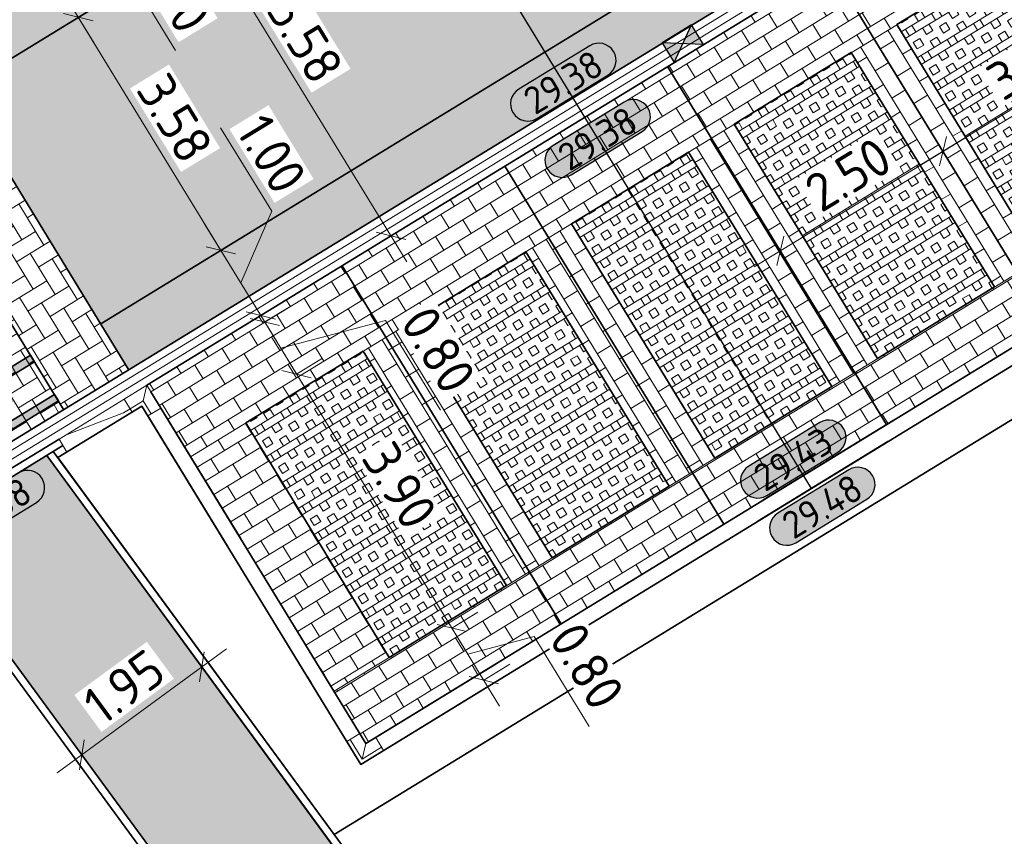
# Model space of a CAD drawing. Header units: metres. Extents: x 199937 to 201628, y 374508 to 375260.
# Tile 113 of 183: x 201328 to 201341, y 374861 to 374872. Entities that reach past the tile are written whole.
import ezdxf
from ezdxf.enums import TextEntityAlignment as Align

# ---------------------------------------------------------------- set-up
doc = ezdxf.new("R2010")
doc.units = ezdxf.units.M
doc.linetypes.add('VH-GELEIDEBAND', pattern=[6, 2, -2, 0, -2])
doc.linetypes.add('VH-OPSLUITBAND_100X200', pattern=[16, 8, -2, 4, -2])
for name, color, linetype, lineweight, true_color in [('N-WE-GR-HAAG-G', 80, 'GR-HAAG1', 35, 0x3fff00), ('N-WE-VH-VERHARDING_BETONSTRAATSTEEN_HEIDE-A', 7, 'Continuous', 0, 0x986657), ('N-WE-VH-VERHARDING_BETONSTRAATSTEEN_ROOD-A', 7, 'Continuous', 0, 0xa92c0a)]:
    doc.layers.add(name, color=color, linetype=linetype, lineweight=lineweight, true_color=true_color)
for name, color, linetype, lineweight in [('N-WE-OG-HOOGTELIJN-G', 7, 'Continuous', 25), ('N-WE-RI-KOLK-S', 7, 'Continuous', 25), ('N-WE-VH-DREMPEL-G', 30, 'Continuous', 35), ('N-WE-VH-GOOT-G', 170, 'Continuous', 35), ('N-WE-VH-KANTOPSLUITING_GELEIDEBAND_50 200-G', 20, 'VH-GELEIDEBAND', 35), ('N-WE-VH-KANTOPSLUITING_GELEIDEBAND_50 200_250_HOEKSTUK-S', 20, 'Continuous', 25), ('N-WE-VH-KANTOPSLUITING_GELEIDEBAND_50 200_250_INRITVERLOOPBAND-S', 20, 'Continuous', 25), ('N-WE-VH-KANTOPSLUITING_OPSLUITBAND_100X200-G', 150, 'VH-OPSLUITBAND_100X200', 35), ('N-WE-VH-KANTVERHARDING_STREKLAAG-G', 60, 'Continuous', 18), ('N-WE-VH-VERHARDING_BETONSTRAATSTEEN-G', 252, 'Continuous', 35), ('N-WE-VH-VERHARDING_GRASBETONSTEEN-A', 72, 'Continuous', 18), ('N-WE-VH-VERHARDING_GRASBETONSTEEN-G', 70, 'Continuous', 35), ('N-WE-VH-VERHARDING_TEGEL-A', 252, 'Continuous', 18), ('N-WE-VH-VERHARDING_TEGEL-G', 252, 'Continuous', 35), ('N-WE-VW-MARKERING-G', 7, 'Continuous', 35), ('N-WE-VW-MARKERING-V', 7, 'Continuous', 18), ('N-WE-VW-MARKERING_PARKEERVAK-G', 7, 'Continuous', 35), ('X-XX-AL-HOOGTELABEL-S', 7, 'Continuous', 25), ('X-XX-AL-M', 7, 'Continuous', 18), ('X-XX-AL-M-200', 7, 'Continuous', 18)]:
    doc.layers.add(name, color=color, linetype=linetype, lineweight=lineweight)
doc.layers.add('X-XX-AL-HULPLIJN-G', color=7, linetype='Continuous', lineweight=18, plot=False)
doc.styles.add('NLCS-ISO-ANNOTATIEF-T18', font='NLCS-ISO.ttf', dxfattribs={"height": 1.8})
doc.styles.add('NLCS-ISO-ANNOTATIEF-T25', font='NLCS-ISO.ttf', dxfattribs={"height": 2.5})
doc.styles.add('NLCS-ISO-M200-T25', font='NLCS-ISO.ttf', dxfattribs={"height": 0.5})
doc.linetypes.add('GR-HAAG1', pattern='A,6,[176,NLCS.shx,S=0.125,R=0,X=0,Y=0],-2', length=8)
doc.dimstyles.new('NLCS-ANNOTATIEF-T25-SCHRAP_L2_H1', dxfattribs={"dimtxt": 2.5, "dimasz": 1.4, "dimexe": 2, "dimexo": 2, "dimgap": 0.7, "dimtad": 1, "dimzin": 0, "dimdsep": 46, "dimtxsty": 'NLCS-ISO-ANNOTATIEF-T25', "dimblk": 'OBLIQUE', "dimcen": 0, "dimdle": 2, "dimclrd": 256, "dimclre": 256, "dimclrt": 256, "dimadec": 1, "dimazin": 0, "dimtfac": 1, "dimtdec": 3, "dimtofl": 0, "dimtmove": 0, "dimatfit": 3, "dimldrblk": 'OBLIQUE', "dimfxl": 2, "dimfxlon": 1, "dimtfillclr": 256, "dimtolj": 1, "dimtzin": 0, "dimlwd": -1, "dimlwe": -1, "dimarcsym": 0})
doc.dimstyles.new('NLCS-M200-T25-PIJL_L2_H1', dxfattribs={"dimscale": 0.2, "dimtxt": 2.5, "dimasz": 2.5, "dimexe": 2, "dimexo": 2, "dimgap": 0.7, "dimtad": 1, "dimzin": 0, "dimdsep": 46, "dimtxsty": 'NLCS-ISO-M200-T25', "dimcen": 0, "dimdle": 2, "dimclrd": 256, "dimclre": 256, "dimclrt": 256, "dimadec": 1, "dimazin": 0, "dimtfac": 1, "dimtdec": 3, "dimtofl": 0, "dimtmove": 0, "dimatfit": 3, "dimfxl": 2, "dimfxlon": 1, "dimtfillclr": 256, "dimtolj": 1, "dimtzin": 0, "dimlwd": -1, "dimlwe": -1, "dimarcsym": 0})
pattern_1 = [(31.4598, (201329.87718, 374866.75567), (0.0695323, 0.2887304), [0.21, -0.21]), (121.4598, (201329.87718, 374866.75567), (-0.1791314, -0.109599), [])]
pattern_2 = [(121.4598127, (0, 0), (-0.28873043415, 0.06953226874), [0.21, -0.21]), (211.4598127, (0, 0), (0.1095990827, -0.17913135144), [])]
pattern_3 = [(211.4598127, (0.0522, -0.0853), (0.20876015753, -0.34120257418), []), (211.4598127, (-2e-11, 2e-11), (0.20876015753, -0.34120257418), []), (121.4598127, (0.0522, -0.0853), (-0.34120257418, -0.20876015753), [-0.1, 0.1]), (121.4598127, (-0.0331, -0.1375), (-0.34120257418, -0.20876015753), [-0.1, 0.1]), (121.4598127, (-0.1184, -0.1897), (-0.34120257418, -0.20876015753), [0.1, -0.1]), (121.4598127, (-0.2037, -0.24187), (-0.34120257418, -0.20876015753), [0.1, -0.1]), (211.4598127, (-0.0522, 0.0853), (0.20876015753, -0.34120257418), [0.1, -0.1]), (211.4598127, (-0.1044, 0.1706), (0.20876015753, -0.34120257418), [0.1, -0.1])]
pattern_4 = [(121.4598, (201314.60347, 374862.78097), (-0.2887304, 0.0695323), [0.63, -0.21]), (31.4598, (201314.2452, 374862.56177), (-0.2887304, 0.0695323), [0.63, -0.21])]

# ---------------------------------------------------------------- blocks, each defined once
blk = doc.blocks.new('_Oblique')
at = {"color": 0, "linetype": 'ByBlock', "lineweight": -2}
blk.add_line((-0.5, -0.5), (0.5, 0.5), dxfattribs=at)
blk = doc.blocks.new('*D103')
at = {"layer": 'Defpoints', "color": 0, "transparency": 16777216}
for p in [(201338.886, 374872.15), (201336.753, 374870.846), (201340.311, 374869.82)]:
    blk.add_point(p, dxfattribs=at)
at = {"layer": 'X-XX-AL-M', "transparency": 16777216}
for p, q in [((201340.103, 374870.162), (201340.52, 374869.479)), ((201337.838, 374868.307), (201340.653, 374870.029)), ((201337.97, 374868.857), (201338.388, 374868.175))]:
    blk.add_line(p, q, dxfattribs=at)
at = {"layer": 'X-XX-AL-M', "transparency": 16777216, "xscale": 0.28, "yscale": 0.28, "zscale": 0.28}
for p, rotation in [((201340.311, 374869.82), 31.45981269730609), ((201338.179, 374868.516), 211.4598126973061)]:
    blk.add_blockref('_Oblique', p, dxfattribs=dict(at, rotation=rotation))
at = {"layer": 'X-XX-AL-M', "transparency": 16777216, "insert": (201339.069, 374869.517), "char_height": 0.5, "attachment_point": 5, "rotation": 31.4598, "style": 'NLCS-ISO-ANNOTATIEF-T25', "bg_fill": 3, "box_fill_scale": 1.1, "bg_fill_color": 256, "bg_fill_true_color": 13158600, "bg_fill_transparency": 0}
blk.add_mtext('\\A1;2.50', dxfattribs=at)
blk = doc.blocks.new('*D104')
at = {"layer": 'Defpoints', "color": 0, "transparency": 16777216}
for p in [(201341.445, 374873.716), (201338.886, 374872.15), (201342.87, 374871.386)]:
    blk.add_point(p, dxfattribs=at)
at = {"layer": 'X-XX-AL-M', "transparency": 16777216}
for p, q in [((201342.662, 374871.727), (201343.079, 374871.045)), ((201339.97, 374869.612), (201343.212, 374871.595)), ((201340.103, 374870.162), (201340.52, 374869.479))]:
    blk.add_line(p, q, dxfattribs=at)
at = {"layer": 'X-XX-AL-M', "transparency": 16777216, "xscale": 0.28, "yscale": 0.28, "zscale": 0.28}
for p, rotation in [((201342.87, 374871.386), 31.45981269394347), ((201340.311, 374869.82), 211.4598126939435)]:
    blk.add_blockref('_Oblique', p, dxfattribs=dict(at, rotation=rotation))
at = {"layer": 'X-XX-AL-M', "transparency": 16777216, "insert": (201341.449, 374870.974), "char_height": 0.5, "attachment_point": 5, "rotation": 31.4598, "style": 'NLCS-ISO-ANNOTATIEF-T25', "bg_fill": 3, "box_fill_scale": 1.1, "bg_fill_color": 256, "bg_fill_true_color": 13158600, "bg_fill_transparency": 0}
blk.add_mtext('\\A1;3.00', dxfattribs=at)
blk = doc.blocks.new('*D105')
at = {"layer": 'Defpoints', "color": 0, "transparency": 16777216}
for p in [(201331.84, 374866.901), (201333.875, 374863.575), (201333.875, 374863.575)]:
    blk.add_point(p, dxfattribs=at)
at = {"layer": 'X-XX-AL-M', "transparency": 16777216}
for p, q in [((201331.631, 374867.242), (201334.084, 374863.233)), ((201331.84, 374866.901), (201332.181, 374867.11)), ((201333.875, 374863.575), (201334.216, 374863.783))]:
    blk.add_line(p, q, dxfattribs=at)
at = {"layer": 'X-XX-AL-M', "transparency": 16777216, "xscale": 0.28, "yscale": 0.28, "zscale": 0.28}
for p, rotation in [((201331.84, 374866.901), 121.4598126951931), ((201333.875, 374863.575), 301.4598126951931)]:
    blk.add_blockref('_Oblique', p, dxfattribs=dict(at, rotation=rotation))
at = {"layer": 'X-XX-AL-M', "transparency": 16777216, "insert": (201333.19, 374865.441), "char_height": 0.5, "attachment_point": 5, "rotation": 301.4598, "style": 'NLCS-ISO-ANNOTATIEF-T25', "bg_fill": 3, "box_fill_scale": 1.1, "bg_fill_color": 256, "bg_fill_true_color": 13158600, "bg_fill_transparency": 0}
blk.add_mtext('\\A1;3.90', dxfattribs=at)
blk = doc.blocks.new('*D106')
at = {"layer": 'Defpoints', "color": 0, "transparency": 16777216}
for p in [(201333.875, 374863.575), (201334.293, 374862.892), (201334.293, 374862.892)]:
    blk.add_point(p, dxfattribs=at)
at = {"layer": 'X-XX-AL-M', "transparency": 16777216}
for p, q in [((201333.666, 374863.916), (201334.501, 374862.551)), ((201333.875, 374863.575), (201334.216, 374863.783)), ((201334.084, 374863.233), (201334.952, 374863.462)), ((201334.952, 374863.462), (201335.672, 374862.285)), ((201334.293, 374862.892), (201334.634, 374863.101))]:
    blk.add_line(p, q, dxfattribs=at)
at = {"layer": 'X-XX-AL-M', "transparency": 16777216, "xscale": 0.28, "yscale": 0.28, "zscale": 0.28}
for p, rotation in [((201333.875, 374863.575), 121.4598126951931), ((201334.293, 374862.892), 301.4598126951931)]:
    blk.add_blockref('_Oblique', p, dxfattribs=dict(at, rotation=rotation))
at = {"layer": 'X-XX-AL-M', "transparency": 16777216, "insert": (201335.645, 374863.077), "char_height": 0.5, "attachment_point": 5, "rotation": 301.4598, "style": 'NLCS-ISO-ANNOTATIEF-T25', "bg_fill": 3, "box_fill_scale": 1.1, "bg_fill_color": 256, "bg_fill_true_color": 13158600, "bg_fill_transparency": 0}
blk.add_mtext('\\A1;0.80', dxfattribs=at)
blk = doc.blocks.new('*D107')
at = {"layer": 'Defpoints', "color": 0, "transparency": 16777216}
for p in [(201331.422, 374867.584), (201331.422, 374867.584), (201331.84, 374866.901)]:
    blk.add_point(p, dxfattribs=at)
at = {"layer": 'X-XX-AL-M', "transparency": 16777216}
for p, q in [((201332.048, 374866.56), (201331.213, 374867.925)), ((201331.422, 374867.584), (201331.763, 374867.792)), ((201331.631, 374867.242), (201333.004, 374867.604)), ((201333.004, 374867.604), (201333.724, 374866.427)), ((201331.84, 374866.901), (201332.181, 374867.11))]:
    blk.add_line(p, q, dxfattribs=at)
at = {"layer": 'X-XX-AL-M', "transparency": 16777216, "xscale": 0.28, "yscale": 0.28, "zscale": 0.28}
for p, rotation in [((201331.422, 374867.584), 121.4598126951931), ((201331.84, 374866.901), 301.4598126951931)]:
    blk.add_blockref('_Oblique', p, dxfattribs=dict(at, rotation=rotation))
at = {"layer": 'X-XX-AL-M', "transparency": 16777216, "insert": (201333.697, 374867.219), "char_height": 0.5, "attachment_point": 5, "rotation": 301.4598, "style": 'NLCS-ISO-ANNOTATIEF-T25', "bg_fill": 3, "box_fill_scale": 1.1, "bg_fill_color": 256, "bg_fill_true_color": 13158600, "bg_fill_transparency": 0}
blk.add_mtext('\\A1;0.80', dxfattribs=at)
blk = doc.blocks.new('*D108')
at = {"layer": 'Defpoints', "color": 0, "transparency": 16777216}
for p in [(201330.848, 374868.522), (201330.848, 374868.522), (201331.37, 374867.669)]:
    blk.add_point(p, dxfattribs=at)
at = {"layer": 'X-XX-AL-M', "transparency": 16777216}
for p, q in [((201331.513, 374869.035), (201330.844, 374870.127)), ((201331.109, 374868.095), (201331.513, 374869.035)), ((201331.579, 374867.328), (201330.639, 374868.863)), ((201330.848, 374868.522), (201331.189, 374868.731)), ((201331.37, 374867.669), (201331.711, 374867.878))]:
    blk.add_line(p, q, dxfattribs=at)
at = {"layer": 'X-XX-AL-M', "transparency": 16777216, "xscale": 0.28, "yscale": 0.28, "zscale": 0.28}
for p, rotation in [((201330.848, 374868.522), 121.4598126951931), ((201331.37, 374867.669), 301.4598126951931)]:
    blk.add_blockref('_Oblique', p, dxfattribs=dict(at, rotation=rotation))
at = {"layer": 'X-XX-AL-M', "transparency": 16777216, "insert": (201331.511, 374869.784), "char_height": 0.5, "attachment_point": 5, "rotation": 301.4598, "style": 'NLCS-ISO-ANNOTATIEF-T25', "bg_fill": 3, "box_fill_scale": 1.1, "bg_fill_color": 256, "bg_fill_true_color": 13158600, "bg_fill_transparency": 0}
blk.add_mtext('\\A1;1.00', dxfattribs=at)
blk = doc.blocks.new('*D109')
at = {"layer": 'Defpoints', "color": 0, "transparency": 16777216}
for p in [(201328.979, 374871.577), (201328.979, 374871.577), (201330.848, 374868.522)]:
    blk.add_point(p, dxfattribs=at)
at = {"layer": 'X-XX-AL-M', "transparency": 16777216}
for p, q in [((201331.057, 374868.181), (201328.77, 374871.918)), ((201328.979, 374871.577), (201329.32, 374871.785)), ((201330.848, 374868.522), (201331.189, 374868.731))]:
    blk.add_line(p, q, dxfattribs=at)
at = {"layer": 'X-XX-AL-M', "transparency": 16777216, "xscale": 0.28, "yscale": 0.28, "zscale": 0.28}
for p, rotation in [((201328.979, 374871.577), 121.4598126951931), ((201330.848, 374868.522), 301.4598126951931)]:
    blk.add_blockref('_Oblique', p, dxfattribs=dict(at, rotation=rotation))
at = {"layer": 'X-XX-AL-M', "transparency": 16777216, "insert": (201330.246, 374870.253), "char_height": 0.5, "attachment_point": 5, "rotation": 301.4598, "style": 'NLCS-ISO-ANNOTATIEF-T25', "bg_fill": 3, "box_fill_scale": 1.1, "bg_fill_color": 256, "bg_fill_true_color": 13158600, "bg_fill_transparency": 0}
blk.add_mtext('\\A1;3.58', dxfattribs=at)
blk = doc.blocks.new('*D110')
at = {"layer": 'Defpoints', "color": 0, "transparency": 16777216}
for p in [(201328.457, 374872.43), (201328.457, 374872.43), (201328.979, 374871.577)]:
    blk.add_point(p, dxfattribs=at)
at = {"layer": 'X-XX-AL-M', "transparency": 16777216}
for p, q in [((201329.188, 374871.235), (201328.248, 374872.771)), ((201328.457, 374872.43), (201328.798, 374872.638)), ((201328.718, 374872.003), (201329.586, 374872.232)), ((201329.586, 374872.232), (201330.254, 374871.14)), ((201328.979, 374871.577), (201329.32, 374871.785))]:
    blk.add_line(p, q, dxfattribs=at)
at = {"layer": 'X-XX-AL-M', "transparency": 16777216, "xscale": 0.28, "yscale": 0.28, "zscale": 0.28}
for p, rotation in [((201328.457, 374872.43), 121.4598126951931), ((201328.979, 374871.577), 301.4598126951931)]:
    blk.add_blockref('_Oblique', p, dxfattribs=dict(at, rotation=rotation))
at = {"layer": 'X-XX-AL-M', "transparency": 16777216, "insert": (201330.253, 374871.889), "char_height": 0.5, "attachment_point": 5, "rotation": 301.4598, "style": 'NLCS-ISO-ANNOTATIEF-T25', "bg_fill": 3, "box_fill_scale": 1.1, "bg_fill_color": 256, "bg_fill_true_color": 13158600, "bg_fill_transparency": 0}
blk.add_mtext('\\A1;1.00', dxfattribs=at)
blk = doc.blocks.new('*D111')
at = {"layer": 'Defpoints', "color": 0, "transparency": 16777216}
for p in [(201330.164, 374873.474), (201333.077, 374868.713), (201333.077, 374868.713)]:
    blk.add_point(p, dxfattribs=at)
at = {"layer": 'X-XX-AL-M', "transparency": 16777216}
for p, q in [((201329.955, 374873.815), (201333.285, 374868.372)), ((201330.164, 374873.474), (201329.823, 374873.265)), ((201333.077, 374868.713), (201332.735, 374868.504))]:
    blk.add_line(p, q, dxfattribs=at)
at = {"layer": 'X-XX-AL-M', "transparency": 16777216, "xscale": 0.28, "yscale": 0.28, "zscale": 0.28}
for p, rotation in [((201330.164, 374873.474), 121.4598126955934), ((201333.077, 374868.713), 301.4598126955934)]:
    blk.add_blockref('_Oblique', p, dxfattribs=dict(at, rotation=rotation))
at = {"layer": 'X-XX-AL-M', "transparency": 16777216, "insert": (201331.953, 374871.297), "char_height": 0.5, "attachment_point": 5, "rotation": 301.4598, "style": 'NLCS-ISO-ANNOTATIEF-T25', "bg_fill": 3, "box_fill_scale": 1.1, "bg_fill_color": 256, "bg_fill_true_color": 13158600, "bg_fill_transparency": 0}
blk.add_mtext('\\A1;5.58', dxfattribs=at)
blk = doc.blocks.new('*D112')
at = {"layer": 'Defpoints', "color": 0, "transparency": 16777216}
for p in [(201330.597, 374863.066), (201330.597, 374863.066), (201329.025, 374861.913)]:
    blk.add_point(p, dxfattribs=at)
at = {"layer": 'X-XX-AL-M', "transparency": 16777216}
for p, q in [((201330.597, 374863.066), (201330.36, 374863.389)), ((201328.702, 374861.676), (201330.919, 374863.303)), ((201329.025, 374861.913), (201328.788, 374862.235))]:
    blk.add_line(p, q, dxfattribs=at)
at = {"layer": 'X-XX-AL-M', "transparency": 16777216, "xscale": 0.28, "yscale": 0.28, "zscale": 0.28}
for p, rotation in [((201330.597, 374863.066), 36.27306837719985), ((201329.025, 374861.913), 216.2730683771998)]:
    blk.add_blockref('_Oblique', p, dxfattribs=dict(at, rotation=rotation))
at = {"layer": 'X-XX-AL-M', "transparency": 16777216, "insert": (201329.58, 374862.804), "char_height": 0.5, "attachment_point": 5, "rotation": 36.2731, "style": 'NLCS-ISO-ANNOTATIEF-T25', "bg_fill": 3, "box_fill_scale": 1.1, "bg_fill_color": 256, "bg_fill_true_color": 13158600, "bg_fill_transparency": 0}
blk.add_mtext('\\A1;1.95', dxfattribs=at)
blk = doc.blocks.new('SVH-GELEIDEBAND HOEKSTUK_50 200X250_L350_H90UITW_HD-MM')
at = {"linetype": 'Continuous', "lineweight": 0}
for p, q in [((200, 350), (200, 150)), ((200, 150), (0, 150)), ((200, 150), (350, 0))]:
    blk.add_line(p, q, dxfattribs=at)
blk.add_lwpolyline([(0, 200), (150, 200), (150, 350), (350, 350), (350, 0), (0, 0)], close=True, dxfattribs=at)
blk = doc.blocks.new('SVH-GELEIDEBAND INRITVERLOOPBAND_50 200X200_LINKS_L1000_HD-MM')
at = {"linetype": 'Continuous', "lineweight": 0}
blk.add_lwpolyline([(0, 0), (1000, 0), (1000, 200), (0, 200)], close=True, dxfattribs=at)
blk.add_lwpolyline([(900, 0), (100, 150), (0, 150)], dxfattribs=at)
blk = doc.blocks.new('SVH-GELEIDEBAND HOEKSTUK_50 200X250_L150_H90INW_HD-MM')
at = {"linetype": 'Continuous', "lineweight": 0}
blk.add_line((150, 0), (300, 150), dxfattribs=at)
blk.add_lwpolyline([(150, 0), (0, 0), (0, 200), (350, 200), (350, -150), (150, -150)], close=True, dxfattribs=at)
blk.add_lwpolyline([(300, -150), (300, 150), (0, 150)], dxfattribs=at)
blk = doc.blocks.new('*U283')
h = blk.add_hatch(color=253)
h.dxf.hatch_style = 1
edge = h.paths.add_edge_path()
edge.add_line((2.726, 1.132), (-2.726, 1.132))
edge.add_arc((-2.726, 0), 1.132, 90, 270)
edge.add_line((-2.726, -1.132), (2.726, -1.132))
edge.add_arc((2.726, 0), 1.132, 270, 450)
blk.add_lwpolyline([(2.726, 1.132), (-2.726, 1.132, 1), (-2.726, -1.132), (2.726, -1.132, 1)], format="xyb", close=True)
at = {"style": 'NLCS-ISO-ANNOTATIEF-T18'}
blk.add_attdef('HGT', text='', height=1.8, dxfattribs=at).set_placement((-0.003, 0), align=Align.MIDDLE_CENTER)
blk = doc.blocks.new('*D502')
at = {"layer": 'Defpoints', "color": 0, "transparency": 16777216}
for p in [(201341.288, 374862.02), (201335.573, 374856.422)]:
    blk.add_point(p, dxfattribs=at)
at = {"layer": 'X-XX-AL-M-200', "transparency": 16777216}
blk.add_line((201337.809, 374858.612), (201335.93, 374856.771), dxfattribs=at)
blk.add_solid([(201335.872, 374856.831), (201335.988, 374856.712), (201335.573, 374856.422)], dxfattribs=at)
at = {"layer": 'X-XX-AL-M-200', "transparency": 16777216, "insert": (201336.775, 374858.145), "char_height": 0.5, "attachment_point": 5, "rotation": 44.4117, "style": 'NLCS-ISO-M200-T25', "bg_fill": 3, "box_fill_scale": 1.1, "bg_fill_color": 256, "bg_fill_true_color": 13158600, "bg_fill_transparency": 0}
blk.add_mtext('\\A1;R=8.00', dxfattribs=at)
blk = doc.blocks.new('*D503')
at = {"layer": 'Defpoints', "color": 0, "transparency": 16777216}
for p in [(201341.288, 374862.02), (201333.848, 374855.338)]:
    blk.add_point(p, dxfattribs=at)
at = {"layer": 'X-XX-AL-M-200', "transparency": 16777216}
blk.add_line((201331.334, 374853.079), (201333.476, 374855.004), dxfattribs=at)
blk.add_solid([(201333.42, 374855.066), (201333.532, 374854.942), (201333.848, 374855.338)], dxfattribs=at)
at = {"layer": 'X-XX-AL-M-200', "transparency": 16777216, "insert": (201331.958, 374854.164), "char_height": 0.5, "attachment_point": 5, "rotation": 41.9306, "style": 'NLCS-ISO-M200-T25', "bg_fill": 3, "box_fill_scale": 1.1, "bg_fill_color": 256, "bg_fill_true_color": 13158600, "bg_fill_transparency": 0}
blk.add_mtext('\\A1;R=10.00', dxfattribs=at)
blk = doc.blocks.new('N-SRI-KOLK_STRAAT_450X300-SO')
h = blk.add_hatch(color=256)
h.dxf.hatch_style = 1
h.paths.add_polyline_path([(0, 0.75), (-1.125, 1.5), (-1.125, 0)])
h.paths.add_polyline_path([(1.125, 0), (1.125, 1.5), (0, 0.75)])
for p, q in [((-1.125, 0), (1.125, 1.5)), ((1.125, 0), (-1.125, 1.5))]:
    blk.add_line(p, q)
at = {"flags": 128}
blk.add_lwpolyline([(-1.125, 0), (1.125, 0), (1.125, 1.5), (-1.125, 1.5)], close=True, dxfattribs=at)

msp = doc.modelspace()

# ---------------------------------------------------------------- hatches: boundary and pattern name
at = {"layer": 'N-WE-VH-VERHARDING_BETONSTRAATSTEEN_HEIDE-A', "true_color": 0x986657}
h = msp.add_hatch(dxfattribs=at)
h.set_pattern_fill('AVH-HEI_BSS_KEIFRMT_KEPER-SO', color=25, scale=2, angle=121.4598, pattern_type=2)
h.set_pattern_definition(pattern_4)
h.paths.add_polyline_path([(201357.198, 374888.842, 0.030081), (201361.516, 374891.725), (201361.092, 374892.283, -0.030123), (201356.839, 374889.443), (201327.039, 374871.21), (201327.404, 374870.613)])
h = msp.add_hatch(dxfattribs=at)
h.set_pattern_fill('AVH-HEI_BSS_KEIFRMT_KEPER-SO', color=25, scale=2, angle=121.4598, pattern_type=2)
h.set_pattern_definition(pattern_4)
h.paths.add_polyline_path([(201359.396, 374885.168, 0.029846), (201364.103, 374888.315), (201363.68, 374888.873, -0.029882), (201359.036, 374885.769), (201329.273, 374867.558), (201329.638, 374866.961)])
h = msp.add_hatch(dxfattribs=at)
h.set_pattern_fill('AVH-HEI_BSS_KEIFRMT_KEPER-SO', color=25, scale=2, angle=121.4598, pattern_type=2)
h.set_pattern_definition(pattern_4)
h.paths.add_polyline_path([(201327.039, 374871.21), (201326.186, 374870.688), (201328.785, 374866.439), (201329.638, 374866.961)])
at = {"layer": 'N-WE-VH-VERHARDING_BETONSTRAATSTEEN_ROOD-A'}
h = msp.add_hatch(dxfattribs=at)
h.set_pattern_fill('AVH-ROO_BSS_KEIFRMT_KEPER-SO', color=36, scale=2, angle=76.4598, pattern_type=2)
h.set_pattern_definition([(76.4598127, (0, 0), (-0.15499650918, 0.25332998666), [0.63, -0.21]), (346.4598127, (-0.40833, 0.09833), (-0.15499650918, 0.25332998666), [0.63, -0.21])])
h.paths.add_polyline_path([(201359.036, 374885.769, 0.029882), (201363.68, 374888.873), (201361.516, 374891.725, -0.030081), (201357.198, 374888.842), (201327.404, 374870.613), (201329.273, 374867.558)])
h = msp.add_hatch(dxfattribs=at)
h.set_pattern_fill('AVH-ROO_BSS_KEIFRMT_HALFST-SO', color=36, scale=2, angle=121.4598, pattern_type=2)
h.set_pattern_definition(pattern_2)
h.paths.add_polyline_path([(201341.967, 374872.863), (201341.393, 374873.801), (201338.834, 374872.236), (201339.408, 374871.297)])
h = msp.add_hatch(dxfattribs=at)
h.set_pattern_fill('AVH-ROO_BSS_KEIFRMT_HALFST-SO', color=36, scale=2, angle=121.4598, pattern_type=2)
h.set_pattern_definition(pattern_2)
h.paths.add_polyline_path([(201339.408, 374871.297), (201338.834, 374872.236), (201336.701, 374870.931), (201337.275, 374869.993)])
h = msp.add_hatch(dxfattribs=at)
h.set_pattern_fill('AVH-ROO_BSS_KEIFRMT_HALFST-SO', color=36, scale=2, angle=31.4598, pattern_type=2)
h.set_pattern_definition(pattern_1)
h.paths.add_polyline_path([(201339.706, 374871.48), (201339.109, 374871.115), (201340.988, 374868.044), (201341.585, 374868.409)])
h = msp.add_hatch(dxfattribs=at)
h.set_pattern_fill('AVH-ROO_BSS_KEIFRMT_HALFST-SO', color=36, scale=2, angle=121.4598, pattern_type=2)
h.set_pattern_definition(pattern_2)
h.paths.add_polyline_path([(201337.275, 374869.993), (201336.701, 374870.931), (201334.569, 374869.626), (201335.143, 374868.688)])
h = msp.add_hatch(dxfattribs=at)
h.set_pattern_fill('AVH-ROO_BSS_KEIFRMT_KEPER-SO', color=36, scale=2, angle=121.46, pattern_type=2)
h.set_pattern_definition([(121.46, (201109.11427, 374903.02658), (-0.28873066, 0.06953132), [0.63, -0.21]), (31.46, (201108.756, 374902.80738), (-0.28873066, 0.06953132), [0.63, -0.21])])
h.paths.add_polyline_path([(201327.932, 374865.917), (201328.785, 374866.439), (201326.186, 374870.688), (201325.333, 374870.166)])
h = msp.add_hatch(dxfattribs=at)
h.set_pattern_fill('AVH-ROO_BSS_KEIFRMT_HALFST-SO', color=36, scale=2, angle=31.4598, pattern_type=2)
h.set_pattern_definition(pattern_1)
h.paths.add_polyline_path([(201337.574, 374870.175), (201336.977, 374869.81), (201338.856, 374866.739), (201339.453, 374867.104)])
h = msp.add_hatch(dxfattribs=at)
h.set_pattern_fill('AVH-ROO_BSS_KEIFRMT_HALFST-SO', color=36, scale=2, angle=121.4598, pattern_type=2)
h.set_pattern_definition(pattern_2)
h.paths.add_polyline_path([(201334.569, 374869.626), (201332.436, 374868.321), (201333.01, 374867.383), (201335.143, 374868.688)])
h = msp.add_hatch(dxfattribs=at)
h.set_pattern_fill('AVH-ROO_BSS_KEIFRMT_HALFST-SO', color=36, scale=2, angle=31.4598, pattern_type=2)
h.set_pattern_definition(pattern_1)
h.paths.add_polyline_path([(201335.441, 374868.87), (201334.844, 374868.505), (201336.723, 374865.434), (201337.32, 374865.8)])
h = msp.add_hatch(dxfattribs=at)
h.set_pattern_fill('AVH-ROO_BSS_KEIFRMT_HALFST-SO', color=36, scale=2, angle=121.4598, pattern_type=2)
h.set_pattern_definition(pattern_2)
h.paths.add_polyline_path([(201332.436, 374868.321), (201329.877, 374866.756), (201330.451, 374865.817), (201333.01, 374867.383)])
h = msp.add_hatch(dxfattribs=at)
h.set_pattern_fill('AVH-ROO_BSS_KEIFRMT_HALFST-SO', color=36, scale=2, angle=121.4598, pattern_type=2)
h.set_pattern_definition(pattern_2)
h.paths.add_polyline_path([(201341.704, 374867.544), (201341.287, 374868.226), (201339.154, 374866.922), (201339.572, 374866.239)])
h = msp.add_hatch(dxfattribs=at)
h.set_pattern_fill('AVH-ROO_BSS_KEIFRMT_HALFST-SO', color=36, scale=2, angle=31.4598, pattern_type=2)
h.set_pattern_definition(pattern_1)
h.paths.add_polyline_path([(201333.309, 374867.566), (201332.712, 374867.2), (201334.591, 374864.13), (201335.188, 374864.495)])
h = msp.add_hatch(dxfattribs=at)
h.set_pattern_fill('AVH-ROO_BSS_KEIFRMT_HALFST-SO', color=36, scale=2, angle=121.4598, pattern_type=2)
h.set_pattern_definition(pattern_2)
h.paths.add_polyline_path([(201339.572, 374866.239), (201339.154, 374866.922), (201337.022, 374865.617), (201337.439, 374864.935)])
h = msp.add_hatch(dxfattribs=at)
h.set_pattern_fill('AVH-ROO_BSS_KEIFRMT_HALFST-SO', color=36, scale=2, angle=121.46, pattern_type=2)
h.set_pattern_definition([(121.46, (201329.87718, 374866.75567), (-0.288731, 0.069531), [0.21, -0.21]), (211.46, (201329.87718, 374866.75567), (0.1096, -0.179131), [])])
h.paths.add_polyline_path([(201331.176, 374866.261), (201330.451, 374865.817), (201332.33, 374862.747), (201333.055, 374863.19)])
h = msp.add_hatch(dxfattribs=at)
h.set_pattern_fill('AVH-ROO_BSS_KEIFRMT_HALFST-SO', color=36, scale=2, angle=121.4598, pattern_type=2)
h.set_pattern_definition(pattern_2)
h.paths.add_polyline_path([(201337.439, 374864.935), (201337.022, 374865.617), (201334.889, 374864.312), (201335.307, 374863.63)])
h = msp.add_hatch(dxfattribs=at)
h.set_pattern_fill('AVH-ROO_BSS_KEIFRMT_HALFST-SO', color=36, scale=2, angle=121.4598, pattern_type=2)
h.set_pattern_definition(pattern_2)
h.paths.add_polyline_path([(201335.307, 374863.63), (201334.889, 374864.312), (201332.33, 374862.747), (201332.748, 374862.064)])
at = {"layer": 'N-WE-VH-VERHARDING_GRASBETONSTEEN-A', "true_color": 0x52a500}
h = msp.add_hatch(dxfattribs=at)
h.set_pattern_fill('AVH-GRASBETONSTEEN_01-SO', color=74, angle=121.4598, pattern_type=2)
h.set_pattern_definition(pattern_3)
h.paths.add_polyline_path([(201341.242, 374872.419), (201339.706, 374871.48), (201341.585, 374868.409), (201343.121, 374869.349)])
h = msp.add_hatch(dxfattribs=at)
h.set_pattern_fill('AVH-GRASBETONSTEEN_01-SO', color=74, angle=121.4598, pattern_type=2)
h.set_pattern_definition(pattern_3)
h.paths.add_polyline_path([(201339.109, 374871.115), (201337.574, 374870.175), (201339.453, 374867.104), (201340.988, 374868.044)])
h = msp.add_hatch(dxfattribs=at)
h.set_pattern_fill('AVH-GRASBETONSTEEN_01-SO', color=74, angle=121.4598, pattern_type=2)
h.set_pattern_definition(pattern_3)
h.paths.add_polyline_path([(201336.977, 374869.81), (201335.441, 374868.87), (201337.32, 374865.8), (201338.856, 374866.739)])
h = msp.add_hatch(dxfattribs=at)
h.set_pattern_fill('AVH-GRASBETONSTEEN_01-SO', color=74, angle=121.4598, pattern_type=2)
h.set_pattern_definition(pattern_3)
h.paths.add_polyline_path([(201334.844, 374868.505), (201333.309, 374867.566), (201335.188, 374864.495), (201336.723, 374865.434)])
h = msp.add_hatch(dxfattribs=at)
h.set_pattern_fill('AVH-GRASBETONSTEEN_01-SO', color=74, angle=121.4598, pattern_type=2)
h.set_pattern_definition(pattern_3)
h.paths.add_polyline_path([(201332.712, 374867.2), (201331.176, 374866.261), (201333.055, 374863.19), (201334.591, 374864.13)])
at = {"layer": 'N-WE-VH-VERHARDING_TEGEL-A'}
h = msp.add_hatch(dxfattribs=at)
h.set_pattern_fill('AVH-TEGEL_300X300_HALFST-SO', color=256, scale=5, angle=121.4598, pattern_type=2)
h.set_pattern_definition([(121.4598127, (0, 0), (-0.284521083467, 0.17761687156), [0.3, -0.3]), (211.4598127, (0, 0), (0.15657011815, -0.25590193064), [])])
edge = h.paths.add_edge_path()
edge.add_line((201362.954, 374829.862), (201368.742, 374823.562))
edge.add_line((201368.742, 374823.562), (201370.39, 374824.651))
edge.add_line((201370.39, 374824.651), (201364.39, 374831.181))
edge.add_arc((201357.026, 374824.415), 10, 42.58, 70.2383)
edge.add_line((201360.407, 374833.826), (201351.622, 374836.982))
edge.add_arc((201354.327, 374844.511), 8, 208.4206, 250.2383, ccw=False)
edge.add_line((201347.292, 374840.704), (201342.171, 374850.166))
edge.add_arc((201333.376, 374845.407), 10, 28.4206, 52.5503)
edge.add_line((201339.457, 374853.345), (201336.423, 374855.669))
edge.add_arc((201341.288, 374862.02), 8, 216.2731, 232.5503, ccw=False)
edge.add_line((201334.838, 374857.287), (201328.565, 374865.835))
edge.add_line((201328.565, 374865.835), (201326.895, 374864.814))
edge.add_line((201326.895, 374864.814), (201333.266, 374856.133))
edge.add_arc((201341.288, 374862.02), 9.95, 216.2731, 232.5503)
edge.add_line((201335.237, 374854.121), (201338.271, 374851.797))
edge.add_arc((201333.376, 374845.407), 8.05, 28.4206, 52.5503, ccw=False)
edge.add_line((201340.456, 374849.238), (201345.577, 374839.775))
edge.add_arc((201354.327, 374844.511), 9.95, 208.4206, 250.2383)
edge.add_line((201350.963, 374835.147), (201359.748, 374831.991))
edge.add_arc((201357.026, 374824.415), 8.05, 42.58, 70.2383, ccw=False)
at = {"layer": 'N-WE-VW-MARKERING-V'}
h = msp.add_hatch(color=256, dxfattribs=at)
h.dxf.hatch_style = 1
h.paths.add_polyline_path([(201327.932, 374865.917), (201328.018, 374865.97), (201327.949, 374866.081), (201328.717, 374866.551), (201328.665, 374866.636), (201327.897, 374866.166), (201327.793, 374866.337), (201328.134, 374866.546), (201328.082, 374866.631), (201327.741, 374866.422), (201327.636, 374866.593), (201328.404, 374867.062), (201328.352, 374867.148), (201327.584, 374866.678), (201327.48, 374866.849), (201327.821, 374867.057), (201327.769, 374867.143), (201327.427, 374866.934), (201327.323, 374867.105), (201328.091, 374867.574), (201328.039, 374867.66), (201327.271, 374867.19), (201327.167, 374867.36), (201327.508, 374867.569), (201327.456, 374867.655), (201327.114, 374867.446), (201327.01, 374867.616), (201327.778, 374868.086), (201327.725, 374868.171), (201326.958, 374867.702), (201326.853, 374867.872), (201327.195, 374868.081), (201327.142, 374868.166), (201326.801, 374867.958), (201326.697, 374868.128), (201327.465, 374868.598), (201327.412, 374868.683), (201326.645, 374868.213), (201326.54, 374868.384), (201326.881, 374868.593), (201326.829, 374868.678), (201326.488, 374868.469), (201326.384, 374868.64), (201327.151, 374869.11), (201327.099, 374869.195), (201326.331, 374868.725), (201326.227, 374868.896), (201326.568, 374869.105), (201326.516, 374869.19), (201326.175, 374868.981), (201326.071, 374869.152), (201326.838, 374869.621), (201326.786, 374869.707), (201326.018, 374869.237), (201325.914, 374869.408), (201326.255, 374869.616), (201326.203, 374869.702), (201325.862, 374869.493), (201325.757, 374869.664), (201326.525, 374870.133), (201326.473, 374870.219), (201325.705, 374869.749), (201325.601, 374869.919), (201325.942, 374870.128), (201325.89, 374870.214), (201325.549, 374870.005), (201325.418, 374870.218), (201325.333, 374870.166)])

# ---------------------------------------------------------------- linework, layer by layer
at = {"layer": 'N-WE-GR-HAAG-G'}
msp.add_lwpolyline([(201342.18, 374874.048), (201341.668, 374873.735), (201344.538, 374869.044), (201332.681, 374861.789), (201329.811, 374866.481), (201328.709, 374865.807), (201332.333, 374860.87), (201333.165, 374861.382), (201345.363, 374868.845)], close=True, dxfattribs=at)
at = {"layer": 'N-WE-VH-DREMPEL-G'}
for points in [[(201329.638, 374866.961), (201327.039, 374871.21)], [(201328.785, 374866.439), (201326.186, 374870.688)]]:
    msp.add_lwpolyline(points, dxfattribs=at)
at = {"layer": 'N-WE-VH-GOOT-G'}
msp.add_lwpolyline([(201423.494, 374976.336), (201375.634, 374947.192, 0.415138), (201373.541, 374938.518), (201384.857, 374920.065, -0.357659), (201382.833, 374905.363), (201368.402, 374892, -0.059746), (201359.396, 374885.168), (201315.132, 374858.085)], format="xyb", dxfattribs=at)
at = {"layer": 'N-WE-VH-KANTOPSLUITING_OPSLUITBAND_100X200-G'}
for points in [[(201328.726, 374866.051), (201315.339, 374857.861), (201304.844, 374851.432), (201269.645, 374829.943, 0.386862), (201266.624, 374819.607), (201287.127, 374777.575, 0.453713), (201295.842, 374775.209), (201313.105, 374786.688), (201328.9, 374797.126)], [(201328.565, 374865.835), (201334.838, 374857.287, 0.071142), (201336.423, 374855.669), (201339.457, 374853.345, -0.105676), (201342.171, 374850.166), (201347.292, 374840.704, 0.184516), (201351.622, 374836.982), (201360.407, 374833.826, -0.121271), (201364.39, 374831.181), (201370.39, 374824.651)], [(201328.65, 374865.888), (201334.919, 374857.346, 0.071142), (201336.484, 374855.748), (201339.518, 374853.425, -0.105676), (201342.259, 374850.214), (201347.379, 374840.751, 0.184516), (201351.656, 374837.076), (201360.441, 374833.92, -0.121271), (201364.463, 374831.249), (201370.464, 374824.719)], [(201326.807, 374864.765), (201333.185, 374856.074, 0.071142), (201335.177, 374854.041), (201338.21, 374851.718, -0.105676), (201340.368, 374849.19), (201345.489, 374839.728, 0.184516), (201350.929, 374835.053), (201359.714, 374831.897, -0.121271), (201362.88, 374829.794), (201368.732, 374823.426)], [(201326.893, 374864.818), (201333.266, 374856.133, 0.071142), (201335.237, 374854.121), (201338.271, 374851.797, -0.105676), (201340.456, 374849.238), (201345.577, 374839.775, 0.184516), (201350.963, 374835.147), (201359.748, 374831.991, -0.121271), (201362.954, 374829.862), (201368.806, 374823.494)]]:
    msp.add_lwpolyline(points, format="xyb", dxfattribs=at)
at = {"layer": 'N-WE-VH-VERHARDING_BETONSTRAATSTEEN-G'}
for points in [[(201329.273, 374867.558), (201359.036, 374885.769, 0.059823), (201367.921, 374892.508), (201382.358, 374905.877, 0.357659), (201384.261, 374919.699), (201373.989, 374936.447)], [(201370.937, 374934.575), (201381.388, 374917.534, -0.357659), (201380.177, 374908.738), (201365.459, 374895.109, -0.060242), (201357.198, 374888.842), (201327.404, 374870.613)]]:
    msp.add_lwpolyline(points, format="xyb", dxfattribs=at)
at = {"layer": 'N-WE-VH-VERHARDING_TEGEL-G'}
msp.add_lwpolyline([(201328.565, 374865.835), (201334.838, 374857.287, 0.071142), (201336.423, 374855.669), (201339.457, 374853.345, -0.105676), (201342.171, 374850.166), (201347.292, 374840.704, 0.184516), (201351.622, 374836.982), (201360.407, 374833.826, -0.121271), (201364.39, 374831.181), (201370.39, 374824.651)], format="xyb", dxfattribs=at)
at = {"layer": 'N-WE-VW-MARKERING-G'}
for points in [[(201327.584, 374866.678), (201328.352, 374867.148), (201328.404, 374867.062), (201327.636, 374866.593)], [(201327.897, 374866.166), (201328.665, 374866.636), (201328.717, 374866.551), (201327.949, 374866.081)]]:
    msp.add_lwpolyline(points, dxfattribs=at)
at = {"layer": 'N-WE-VW-MARKERING_PARKEERVAK-G'}
for points in [[(201329.877, 374866.756), (201341.393, 374873.801)], [(201341.445, 374873.716), (201344.263, 374869.11), (201332.748, 374862.064), (201329.929, 374866.67)], [(201341.704, 374867.544), (201338.834, 374872.236)], [(201339.572, 374866.239), (201336.701, 374870.931)], [(201337.439, 374864.935), (201334.569, 374869.626)], [(201335.307, 374863.63), (201332.436, 374868.321)]]:
    msp.add_lwpolyline(points, dxfattribs=at)
at = {"layer": 'X-XX-AL-HULPLIJN-G'}
for points in [[(201330.451, 374865.817), (201341.967, 374872.863)], [(201332.33, 374862.747), (201343.846, 374869.792)]]:
    msp.add_lwpolyline(points, dxfattribs=at)

# ---------------------------------------------------------------- block references
at = {"layer": 'N-WE-VH-KANTOPSLUITING_GELEIDEBAND_50 200_250_HOEKSTUK-S', "xscale": 0.001, "yscale": 0.001, "zscale": 0.001}
for name, p, rotation in [('SVH-GELEIDEBAND HOEKSTUK_50 200X250_L350_H90UITW_HD-MM', (201330.06, 374866.457), 121.4598126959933), ('SVH-GELEIDEBAND HOEKSTUK_50 200X250_L150_H90INW_HD-MM', (201332.876, 374862.142), 211.4598126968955)]:
    msp.add_blockref(name, p, dxfattribs=dict(at, rotation=rotation))
at = {"layer": 'N-WE-VH-KANTOPSLUITING_GELEIDEBAND_50 200_250_INRITVERLOOPBAND-S', "xscale": 0.001, "yscale": 0.001, "zscale": 0.001, "rotation": 211.4598126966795}
msp.add_blockref('SVH-GELEIDEBAND INRITVERLOOPBAND_50 200X200_LINKS_L1000_HD-MM', (201329.579, 374866.573), dxfattribs=at)
at = {"layer": 'X-XX-AL-HOOGTELABEL-S', "xscale": 0.2, "yscale": 0.2, "zscale": 0.2, "rotation": 31.40454236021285}
for p, values in [((201335.335, 374870.726), {'HGT': '29.38'}), ((201335.785, 374869.988), {'HGT': '29.38'}), ((201338.349, 374865.788), {'HGT': '29.43'}), ((201327.846, 374865.13), {'HGT': '29.38'}), ((201338.73, 374865.17), {'HGT': '29.48'})]:
    msp.add_blockref('*U283', p, dxfattribs=at).add_auto_attribs(values)

# ---------------------------------------------------------------- next in the draw order: dimensions: what is measured, and where the dimension line sits
at = {"layer": 'X-XX-AL-M'}
for p1, p2, picture, middle in [((201330.164, 374873.474), (201333.077, 374868.713), '*D111', (201331.953, 374871.297)), ((201331.84, 374866.901), (201333.875, 374863.575), '*D105', (201333.19, 374865.441)), ((201329.025, 374861.913), (201330.597, 374863.066), '*D112', (201329.58, 374862.804))]:
    dim = msp.add_aligned_dim(p1=p1, p2=p2, distance=0, dimstyle='NLCS-ANNOTATIEF-T25-SCHRAP_L2_H1', override={"dimtfill": 1}, dxfattribs=at)
    dim.commit()
    dim.dimension.update_dxf_attribs({"geometry": picture, "text_midpoint": middle})
dim = msp.add_linear_dim(base=(201340.311, 374869.82), p1=(201336.753, 374870.846), p2=(201338.886, 374872.15), angle=31.4598, dimstyle='NLCS-ANNOTATIEF-T25-SCHRAP_L2_H1', override={"dimtfill": 1}, dxfattribs=at)
dim.commit()
dim.dimension.update_dxf_attribs({"geometry": '*D103', "text_midpoint": (201339.272, 374869.185), "dimtype": 161})

# ---------------------------------------------------------------- next in the draw order: linework, layer by layer
at = {"layer": 'N-WE-OG-HOOGTELIJN-G'}
msp.add_lwpolyline([(201332.655, 374875.115), (201338.585, 374865.401)], dxfattribs=at)
at = {"layer": 'N-WE-VH-KANTOPSLUITING_OPSLUITBAND_100X200-G'}
msp.add_lwpolyline([(201328.778, 374865.966), (201315.391, 374857.775), (201304.896, 374851.346), (201269.698, 374829.857, 0.386862), (201266.714, 374819.651), (201287.217, 374777.618, 0.453713), (201295.786, 374775.292), (201313.05, 374786.771), (201328.845, 374797.21, -0.000067), (201328.845, 374797.21)], format="xyb", dxfattribs=at)
at = {"layer": 'N-WE-VH-VERHARDING_GRASBETONSTEEN-G'}
for points in [[(201333.309, 374867.566), (201334.844, 374868.505), (201336.723, 374865.434), (201335.188, 374864.495)], [(201334.591, 374864.13), (201333.055, 374863.19), (201331.176, 374866.261), (201332.712, 374867.2)]]:
    msp.add_lwpolyline(points, close=True, dxfattribs=at)

# ---------------------------------------------------------------- next in the draw order: block references
at = {"layer": 'N-WE-RI-KOLK-S', "xscale": 0.2, "yscale": 0.2, "zscale": 0.2, "rotation": 31.45981269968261}
msp.add_blockref('N-SRI-KOLK_STRAAT_450X300-SO', (201336.981, 374871.102), dxfattribs=at)

# ---------------------------------------------------------------- next in the draw order: dimensions: what is measured, and where the dimension line sits
at = {"layer": 'X-XX-AL-M'}
dim = msp.add_linear_dim(base=(201342.87, 374871.386), p1=(201338.886, 374872.15), p2=(201341.445, 374873.716), angle=31.4598, dimstyle='NLCS-ANNOTATIEF-T25-SCHRAP_L2_H1', override={"dimtfill": 1}, dxfattribs=at)
dim.commit()
dim.dimension.update_dxf_attribs({"geometry": '*D104', "text_midpoint": (201341.652, 374870.641), "dimtype": 161})

# ---------------------------------------------------------------- next in the draw order: linework, layer by layer
at = {"layer": 'N-WE-VH-KANTOPSLUITING_GELEIDEBAND_50 200-G'}
for points in [[(201329.889, 374866.353), (201332.681, 374861.789), (201344.538, 374869.044), (201341.746, 374873.607)], [(201330.06, 374866.457), (201332.748, 374862.064), (201344.263, 374869.11), (201341.575, 374873.503)]]:
    msp.add_lwpolyline(points, dxfattribs=at)
at = {"layer": 'N-WE-VH-KANTVERHARDING_STREKLAAG-G'}
for points in [[(201423.546, 374976.251), (201375.686, 374947.107, 0.415138), (201373.626, 374938.57), (201384.943, 374920.117, -0.357659), (201382.901, 374905.29), (201368.471, 374891.927, -0.059736), (201359.447, 374885.082), (201315.235, 374858.031)], [(201423.599, 374976.166), (201375.738, 374947.021, 0.415138), (201373.711, 374938.622), (201385.028, 374920.169, -0.357659), (201382.969, 374905.217), (201368.539, 374891.855, -0.059725), (201359.498, 374884.996), (201315.287, 374857.946)]]:
    msp.add_lwpolyline(points, format="xyb", dxfattribs=at)
at = {"layer": 'N-WE-VH-VERHARDING_GRASBETONSTEEN-G'}
for points in [[(201343.121, 374869.349), (201341.585, 374868.409), (201339.706, 374871.48), (201341.242, 374872.419)], [(201337.574, 374870.175), (201339.109, 374871.115), (201340.988, 374868.044), (201339.453, 374867.104)], [(201335.441, 374868.87), (201336.977, 374869.81), (201338.856, 374866.739), (201337.32, 374865.8)]]:
    msp.add_lwpolyline(points, close=True, dxfattribs=at)

# ---------------------------------------------------------------- next in the draw order: dimensions: what is measured, and where the dimension line sits
at = {"layer": 'X-XX-AL-M'}
for base, p1, p2, picture, middle in [((201331.422, 374867.584), (201331.84, 374866.901), (201331.422, 374867.584), '*D107', (201333.41, 374867.688)), ((201334.293, 374862.892), (201333.875, 374863.575), (201334.293, 374862.892), '*D106', (201335.358, 374863.546))]:
    dim = msp.add_linear_dim(base=base, p1=p1, p2=p2, angle=121.4598, dimstyle='NLCS-ANNOTATIEF-T25-SCHRAP_L2_H1', override={"dimtfill": 1}, dxfattribs=at)
    dim.commit()
    dim.dimension.update_dxf_attribs({"geometry": picture, "text_midpoint": middle})
at = {"layer": 'X-XX-AL-M-200'}
dim = msp.add_radius_dim(center=(201341.288, 374862.02), mpoint=(201335.573, 374856.422), dimstyle='NLCS-M200-T25-PIJL_L2_H1', override={"dimpost": 'R=<>', "dimtfill": 1}, dxfattribs=at)
dim.commit()
dim.dimension.update_dxf_attribs({"geometry": '*D502', "text_midpoint": (201337.048, 374857.867), "dimtype": 164})

# ---------------------------------------------------------------- next in the draw order: dimensions: what is measured, and where the dimension line sits
at = {"layer": 'X-XX-AL-M'}
dim = msp.add_linear_dim(base=(201330.848, 374868.522), p1=(201331.37, 374867.669), p2=(201330.848, 374868.522), angle=121.4598, dimstyle='NLCS-ANNOTATIEF-T25-SCHRAP_L2_H1', override={"dimtfill": 1}, dxfattribs=at)
dim.commit()
dim.dimension.update_dxf_attribs({"geometry": '*D108', "text_midpoint": (201331.439, 374869.154), "dimtype": 160})
at = {"layer": 'X-XX-AL-M-200'}
dim = msp.add_radius_dim(center=(201341.288, 374862.02), mpoint=(201333.848, 374855.338), dimstyle='NLCS-M200-T25-PIJL_L2_H1', override={"dimpost": 'R=<>', "dimtfill": 1}, dxfattribs=at)
dim.commit()
dim.dimension.update_dxf_attribs({"geometry": '*D503', "text_midpoint": (201331.958, 374854.164)})

# ---------------------------------------------------------------- next in the draw order: dimensions: what is measured, and where the dimension line sits
at = {"layer": 'X-XX-AL-M'}
dim = msp.add_linear_dim(base=(201328.979, 374871.577), p1=(201330.848, 374868.522), p2=(201328.979, 374871.577), angle=121.4598, dimstyle='NLCS-ANNOTATIEF-T25-SCHRAP_L2_H1', override={"dimtfill": 1}, dxfattribs=at)
dim.commit()
dim.dimension.update_dxf_attribs({"geometry": '*D109', "text_midpoint": (201330.246, 374870.253)})

# ---------------------------------------------------------------- next in the draw order: dimensions: what is measured, and where the dimension line sits
dim = msp.add_linear_dim(base=(201328.457, 374872.43), p1=(201328.979, 374871.577), p2=(201328.457, 374872.43), angle=121.4598, dimstyle='NLCS-ANNOTATIEF-T25-SCHRAP_L2_H1', override={"dimtfill": 1}, dxfattribs=at)
dim.commit()
dim.dimension.update_dxf_attribs({"geometry": '*D110', "text_midpoint": (201329.992, 374872.316)})

doc.saveas('drawing.dxf')
